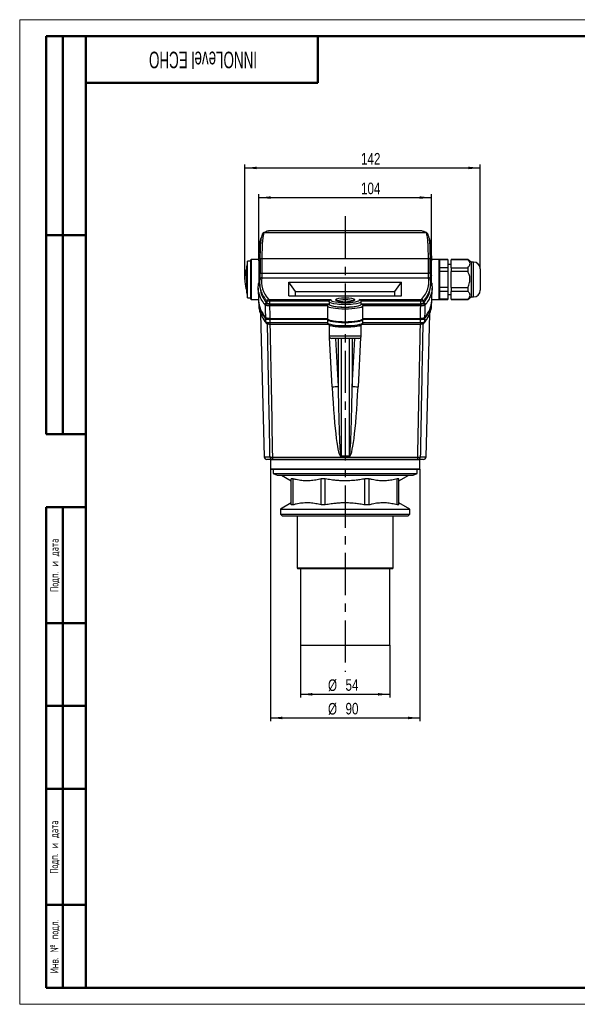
# Model space of a CAD drawing. Header units: millimetres. Extents: x 0 to 420, y 0 to 297.
# Tile 1 of 6: x 0 to 168, y 0 to 297. Entities that reach past the tile are written whole.
import ezdxf

# ---------------------------------------------------------------- set-up
doc = ezdxf.new("R2010")
doc.units = ezdxf.units.MM
doc.header["$PDSIZE"] = -1
doc.linetypes.add('CENTERX2', pattern=[20.32, 12.7, -2.54, 2.54, -2.54])
doc.layers.add('ОСЕВЫЕ', color=7, linetype='Continuous')
doc.styles.add('SLDTEXTSTYLE0', font='TXT', dxfattribs={"width": 0.605, "bigfont": 'bigfont'})
doc.styles.add('SLDTEXTSTYLE1', font='TXT', dxfattribs={"width": 0.605})
doc.styles.add('SLDTEXTSTYLE4', font='TXT', dxfattribs={"width": 0.75})
doc.dimstyles.new('SLDDIMSTYLE0', dxfattribs={"dimtxt": 3.5, "dimasz": 3.556, "dimexe": 0, "dimexo": 0.0625, "dimgap": 0.875, "dimtad": 1, "dimdec": 0, "dimlfac": 2, "dimrnd": 1e-09, "dimzin": 12, "dimdsep": 46, "dimtxsty": 'SLDTEXTSTYLE4', "dimsah": 1, "dimcen": 0.09, "dimadec": 0, "dimazin": 3, "dimtfac": 1, "dimtdec": 0, "dimtofl": 0, "dimtmove": 0, "dimatfit": 3, "dimfxl": 0, "dimfrac": 2, "dimtolj": 1, "dimtzin": 12, "dimarcsym": 0})

# ---------------------------------------------------------------- blocks, each defined once
blk = doc.blocks.new('_D_7')
at = {"layer": 'ОСЕВЫЕ'}
for p, q in [((67.97, 218.62), (67.97, 253.28)), ((138.97, 221.87), (138.97, 253.28)), ((67.97, 252.28), (138.97, 252.28))]:
    blk.add_line(p, q, dxfattribs=at)
for points in [[(67.97, 252.28), (71.53, 251.9), (71.53, 252.66)], [(138.97, 252.28), (135.41, 252.66), (135.41, 251.9)]]:
    blk.add_solid(points, dxfattribs=at)
at = {"layer": 'ОСЕВЫЕ', "insert": (102.99, 256.79), "char_height": 3.5, "attachment_point": 1, "style": 'SLDTEXTSTYLE4'}
blk.add_mtext('142', dxfattribs=at)
blk = doc.blocks.new('_D_8')
at = {"layer": 'ОСЕВЫЕ'}
for p, q in [((72.19, 224.24), (72.19, 244.34)), ((124.24, 224.24), (124.24, 244.34)), ((72.19, 243.34), (124.24, 243.34))]:
    blk.add_line(p, q, dxfattribs=at)
for points in [[(72.19, 243.34), (75.74, 242.95), (75.74, 243.72)], [(124.24, 243.34), (120.68, 243.72), (120.68, 242.95)]]:
    blk.add_solid(points, dxfattribs=at)
at = {"layer": 'ОСЕВЫЕ', "insert": (102.99, 247.85), "char_height": 3.5, "attachment_point": 1, "style": 'SLDTEXTSTYLE4'}
blk.add_mtext('104', dxfattribs=at)
blk = doc.blocks.new('_D_9')
at = {"layer": 'ОСЕВЫЕ'}
for p, q in [((75.71, 161.47), (75.71, 85.37)), ((120.71, 161.47), (120.71, 85.37)), ((75.71, 86.37), (120.71, 86.37))]:
    blk.add_line(p, q, dxfattribs=at)
for points in [[(75.71, 86.37), (79.27, 85.99), (79.27, 86.76)], [(120.71, 86.37), (117.16, 86.76), (117.16, 85.99)]]:
    blk.add_solid(points, dxfattribs=at)
at = {"layer": 'ОСЕВЫЕ', "char_height": 3.5, "attachment_point": 1, "style": 'SLDTEXTSTYLE4'}
for s, insert in [('%%c', (93.04, 90.89)), ('90', (98.32, 90.94))]:
    blk.add_mtext(s, dxfattribs=dict(at, insert=insert))
blk = doc.blocks.new('_D_10')
at = {"layer": 'ОСЕВЫЕ'}
for p, q in [((84.71, 108.37), (84.71, 92.51)), ((111.71, 108.37), (111.71, 92.51)), ((84.71, 93.51), (111.71, 93.51))]:
    blk.add_line(p, q, dxfattribs=at)
for points in [[(84.71, 93.51), (88.27, 93.12), (88.27, 93.89)], [(111.71, 93.51), (108.16, 93.89), (108.16, 93.12)]]:
    blk.add_solid(points, dxfattribs=at)
at = {"layer": 'ОСЕВЫЕ', "char_height": 3.5, "attachment_point": 1, "style": 'SLDTEXTSTYLE4'}
for s, insert in [('%%c', (93.04, 98.02)), ('54', (98.32, 98.07))]:
    blk.add_mtext(s, dxfattribs=dict(at, insert=insert))

msp = doc.modelspace()

# ---------------------------------------------------------------- linework, layer by layer
at = {"color": 7, "linetype": 'Continuous', "lineweight": 18}
for p, q in [((0, 297), (420, 297)), ((0, 297), (0, 0)), ((72.19, 224.24), (72.19, 219.86)), ((124.24, 224.24), (124.24, 219.86)), ((0, 0), (420, 0))]:
    msp.add_line(p, q, dxfattribs=at)
at = {"color": 7, "linetype": 'Continuous', "lineweight": 50}
for p, q in [((8, 172), (8, 292)), ((20, 292), (8, 292)), ((8, 172), (8, 292)), ((13, 172), (13, 292)), ((13, 172), (13, 292)), ((20, 292), (20, 5)), ((415, 292), (20, 292)), ((20, 292), (20, 5)), ((90, 278), (90, 292)), ((20, 278), (90, 278)), ((8, 232), (20, 232)), ((8, 172), (20, 172)), ((8, 5), (8, 150)), ((8, 150), (20, 150)), ((13, 5), (13, 150)), ((20, 115), (8, 115)), ((20, 90), (8, 90)), ((20, 65), (8, 65)), ((8, 30), (20, 30)), ((8, 5), (20, 5)), ((20, 5), (415, 5))]:
    msp.add_line(p, q, dxfattribs=at)
at = {"color": 7, "linetype": 'Continuous', "lineweight": 25}
for p, q in [((20, 232), (8, 232)), ((73.89, 232.82), (122.53, 232.82)), ((86.21, 233.32), (75.49, 233.32)), ((86.21, 233.32), (75.49, 233.32)), ((75.49, 233.32), (75.49, 233.32)), ((87.71, 233.33), (86.21, 233.33)), ((86.21, 233.33), (86.21, 233.32)), ((87.71, 233.33), (86.21, 233.33)), ((86.21, 233.33), (86.21, 233.33)), ((87.71, 233.33), (87.71, 233.32)), ((87.71, 233.33), (87.71, 233.33)), ((108.71, 233.32), (87.71, 233.32)), ((108.71, 233.32), (87.71, 233.32)), ((110.21, 233.33), (108.71, 233.33)), ((108.71, 233.33), (108.71, 233.32)), ((110.21, 233.33), (108.71, 233.33)), ((108.71, 233.33), (108.71, 233.33)), ((110.21, 233.33), (110.21, 233.32)), ((110.21, 233.33), (110.21, 233.33)), ((120.94, 233.32), (110.21, 233.32)), ((120.94, 233.32), (110.21, 233.32)), ((120.94, 233.32), (120.94, 233.32)), ((69.71, 224.12), (68.71, 224.12)), ((68.71, 213.12), (68.71, 224.12)), ((69.71, 218.62), (69.71, 224.52)), ((72.19, 224.62), (69.81, 224.62)), ((72.19, 224.24), (72.19, 219.86)), ((72.19, 224.24), (72.19, 224.23)), ((73.1, 224.95), (123.32, 224.95)), ((126.61, 224.62), (124.23, 224.62)), ((124.24, 224.24), (124.24, 224.23)), ((129.21, 224.62), (126.71, 224.62)), ((126.71, 224.62), (126.71, 224.59)), ((129.21, 224.59), (126.71, 224.59)), ((126.71, 224.59), (126.71, 224.45)), ((126.71, 224.45), (126.71, 222.32)), ((129.21, 224.62), (129.21, 224.59)), ((129.21, 224.59), (129.21, 222.19)), ((130.22, 223.12), (129.21, 223.12)), ((135.22, 224.62), (130.22, 224.62)), ((130.22, 224.62), (130.22, 224.59)), ((135.22, 224.59), (130.22, 224.59)), ((130.22, 222.19), (130.22, 224.59)), ((136.22, 223.87), (135.22, 224.62)), ((135.22, 224.62), (135.22, 224.59)), ((136.97, 223.87), (136.22, 223.87)), ((136.22, 223.87), (136.22, 213.37)), ((68.31, 221.55), (68.31, 221.55)), ((72.18, 219.86), (72.18, 219.85)), ((72.61, 220.36), (72.61, 220.37)), ((73.11, 220.57), (123.32, 220.57)), ((123.82, 220.36), (123.82, 220.37)), ((126.71, 222.32), (126.71, 222.19)), ((129.21, 222.19), (126.71, 222.19)), ((126.71, 222.19), (126.71, 221.02)), ((129.21, 221.02), (126.71, 221.02)), ((126.71, 221.02), (126.71, 220.75)), ((126.71, 220.75), (126.71, 218.62)), ((129.21, 222.19), (129.21, 221.02)), ((129.21, 221.02), (129.21, 216.23)), ((130.22, 222.19), (130.22, 221.02)), ((130.22, 222.19), (135.22, 222.19)), ((130.22, 216.23), (130.22, 221.02)), ((135.22, 221.02), (130.22, 221.02)), ((135.22, 222.19), (135.22, 221.02)), ((138.97, 221.87), (138.97, 215.37)), ((69.71, 212.73), (69.71, 218.62)), ((72.45, 217.27), (72.47, 216.52)), ((73.06, 219.12), (123.37, 219.12)), ((81.21, 217.87), (115.21, 217.87)), ((81.21, 213.75), (81.21, 217.87)), ((83.21, 215), (81.21, 217.87)), ((113.21, 215), (115.21, 217.87)), ((115.21, 213.75), (115.21, 217.87)), ((123.95, 216.52), (123.97, 217.27)), ((126.71, 218.62), (126.71, 216.5)), ((68.31, 215.7), (68.31, 215.7)), ((71.99, 216), (72.09, 212.2)), ((83.21, 213.75), (83.21, 215)), ((83.21, 215), (113.21, 215)), ((113.21, 213.75), (113.21, 215)), ((124.34, 212.2), (124.44, 216)), ((126.71, 216.5), (126.71, 216.23)), ((129.21, 216.23), (126.71, 216.23)), ((126.71, 216.23), (126.71, 215.06)), ((129.21, 215.06), (126.71, 215.06)), ((126.71, 215.06), (126.71, 214.93)), ((126.71, 214.93), (126.71, 212.8)), ((129.21, 216.23), (129.21, 215.06)), ((129.21, 215.06), (129.21, 212.66)), ((129.21, 214.12), (130.22, 214.12)), ((130.22, 216.23), (130.22, 215.06)), ((130.22, 216.23), (135.22, 216.23)), ((135.22, 215.06), (130.22, 215.06)), ((130.22, 212.66), (130.22, 215.06)), ((135.22, 216.23), (135.22, 215.06)), ((68.71, 213.12), (69.71, 213.12)), ((69.81, 212.63), (72.07, 212.63)), ((72.09, 211.94), (72.12, 210.91)), ((74.66, 211.36), (74.65, 212.11)), ((75.39, 212.58), (93.87, 212.58)), ((75.39, 212.06), (75.39, 212.58)), ((93.34, 212.06), (75.39, 212.06)), ((93.34, 211.24), (75.4, 211.24)), ((75.41, 211.23), (75.41, 210.71)), ((75.41, 211.23), (93.34, 211.23)), ((81.21, 213.75), (115.21, 213.75)), ((93.35, 212.02), (93.34, 211.99)), ((93.34, 211.99), (93.34, 211.23)), ((102.56, 212.58), (121.04, 212.58)), ((121.04, 212.06), (103.08, 212.06)), ((103.09, 211.23), (103.09, 211.99)), ((121.02, 211.24), (103.09, 211.24)), ((103.09, 211.23), (121.01, 211.23)), ((121.01, 211.23), (121.01, 210.71)), ((121.04, 212.06), (121.04, 212.58)), ((121.78, 212.11), (121.76, 211.36)), ((124.31, 210.91), (124.33, 211.94)), ((124.35, 212.63), (126.61, 212.63)), ((126.71, 212.8), (126.71, 212.66)), ((129.21, 212.66), (126.71, 212.66)), ((126.71, 212.66), (126.71, 212.62)), ((126.71, 212.62), (129.21, 212.62)), ((129.21, 212.66), (129.21, 212.62)), ((130.22, 212.66), (135.22, 212.66)), ((130.22, 212.66), (130.22, 212.62)), ((130.22, 212.62), (135.22, 212.62)), ((135.22, 212.62), (136.22, 213.37)), ((135.22, 212.66), (135.22, 212.62)), ((136.22, 213.37), (136.97, 213.37)), ((72.69, 208.3), (73.82, 165.11)), ((92.86, 210.71), (75.41, 210.71)), ((121.01, 210.71), (103.57, 210.71)), ((122.61, 165.11), (123.74, 208.3)), ((74.27, 205.8), (74.25, 206.81)), ((92.98, 206.71), (74.84, 206.71)), ((75.49, 206.87), (92.84, 206.87)), ((92.84, 206.61), (75.49, 206.61)), ((75.52, 205.67), (92.84, 205.67)), ((75.52, 205.2), (92.99, 205.2)), ((103.43, 205.2), (120.91, 205.2)), ((121.58, 206.71), (103.44, 206.71)), ((103.58, 206.87), (120.94, 206.87)), ((120.93, 206.61), (103.58, 206.61)), ((103.59, 205.67), (120.91, 205.67)), ((122.04, 205.5), (122.18, 205.68)), ((122.17, 206.81), (122.15, 205.8)), ((93.34, 204.92), (93.34, 201.62)), ((103.09, 201.62), (103.09, 204.92)), ((102.34, 200.87), (94.09, 200.87)), ((95.32, 200.87), (96.08, 186.39)), ((96.08, 200.87), (96.08, 186.39)), ((96.96, 200.87), (96.96, 165.4)), ((99.46, 200.87), (99.46, 165.4)), ((100.35, 186.39), (101.1, 200.87)), ((100.35, 200.87), (100.35, 186.39)), ((76.28, 164.37), (74.57, 164.37)), ((75.71, 164.27), (75.71, 161.47)), ((76.28, 165.09), (120.14, 165.09)), ((76.28, 165.09), (76.28, 164.37)), ((120.14, 164.37), (76.28, 164.37)), ((96.96, 165.4), (96.96, 165.27)), ((96.96, 165.4), (99.46, 165.4)), ((99.46, 165.27), (96.96, 165.27)), ((99.46, 165.4), (99.46, 165.27)), ((120.14, 164.37), (120.14, 165.09)), ((121.86, 164.37), (120.14, 164.37)), ((120.71, 161.47), (120.71, 164.27)), ((120.61, 161.37), (75.81, 161.37)), ((76.46, 161.37), (76.46, 160.12)), ((119.96, 160.12), (119.96, 161.37)), ((76.46, 160.12), (77.71, 159.62)), ((76.46, 160.12), (119.96, 160.12)), ((77.71, 159.62), (118.71, 159.62)), ((78.96, 159.62), (81.96, 157.89)), ((82.49, 158.51), (81.96, 158.51)), ((81.96, 150.64), (81.96, 158.51)), ((82.49, 150.64), (82.49, 158.51)), ((92.23, 158.51), (90.95, 158.51)), ((90.95, 150.64), (90.95, 158.51)), ((92.23, 150.64), (92.23, 158.51)), ((105.47, 158.51), (104.19, 158.51)), ((104.19, 150.64), (104.19, 158.51)), ((105.47, 150.64), (105.47, 158.51)), ((114.46, 158.51), (113.93, 158.51)), ((113.93, 150.64), (113.93, 158.51)), ((114.46, 157.89), (117.46, 159.62)), ((114.46, 150.64), (114.46, 158.51)), ((118.71, 159.62), (119.96, 160.12)), ((81.96, 151.25), (78.71, 149.37)), ((78.71, 149.37), (78.71, 147.87)), ((78.71, 149.37), (117.71, 149.37)), ((82.49, 150.64), (81.96, 150.64)), ((92.23, 150.64), (90.95, 150.64)), ((105.47, 150.64), (104.19, 150.64)), ((114.46, 150.64), (113.93, 150.64)), ((117.71, 149.37), (114.46, 151.25)), ((117.71, 147.87), (117.71, 149.37)), ((78.71, 147.87), (79.21, 147.37)), ((78.71, 147.87), (117.71, 147.87)), ((79.21, 147.37), (117.21, 147.37)), ((83.71, 147.37), (83.71, 131.62)), ((112.71, 131.62), (112.71, 147.37)), ((117.21, 147.37), (117.71, 147.87)), ((83.71, 131.62), (83.96, 131.37)), ((83.71, 131.62), (112.71, 131.62)), ((112.46, 131.37), (83.96, 131.37)), ((84.71, 131.37), (84.71, 108.37)), ((111.71, 108.37), (111.71, 131.37)), ((112.46, 131.37), (112.71, 131.62)), ((84.71, 108.37), (111.71, 108.37))]:
    msp.add_line(p, q, dxfattribs=at)
at = {"color": 8, "linetype": 'Continuous', "lineweight": 25}
for p, q in [((69.81, 224.62), (69.81, 218.62)), ((126.61, 218.62), (126.61, 224.62)), ((136.97, 213.37), (136.97, 223.87)), ((68.5, 215.02), (68.5, 222.23)), ((69.81, 218.62), (69.81, 212.63)), ((126.61, 212.63), (126.61, 218.62)), ((75.52, 205.67), (75.52, 205.2)), ((120.91, 205.67), (120.91, 205.2)), ((93.34, 201.62), (103.09, 201.62)), ((94.31, 186.26), (93.53, 201.12)), ((102.89, 201.12), (102.11, 186.26)), ((73.82, 165.11), (75.54, 165.11)), ((98.21, 164.27), (75.71, 164.27)), ((120.71, 164.27), (98.21, 164.27)), ((120.89, 165.11), (122.61, 165.11)), ((75.71, 161.47), (120.71, 161.47))]:
    msp.add_line(p, q, dxfattribs=at)
at = {"color": 8, "linetype": 'Continuous', "lineweight": 25, "flags": 128}
for points in [[(75.1, 233.29), (75.14, 233.3), (75.24, 233.31)], [(121.33, 233.29), (121.28, 233.3), (121.18, 233.31)], [(72.6, 224.44), (72.55, 224.43), (72.46, 224.42), (72.38, 224.4), (72.31, 224.37), (72.25, 224.34), (72.21, 224.3), (72.19, 224.27), (72.19, 224.24)], [(72.6, 224.74), (72.61, 224.77), (72.63, 224.81), (72.67, 224.85), (72.74, 224.88), (72.81, 224.91), (72.9, 224.93), (73, 224.94), (73.1, 224.95)], [(123.82, 224.74), (123.82, 224.77), (123.79, 224.81), (123.75, 224.85), (123.69, 224.88), (123.61, 224.91), (123.52, 224.93), (123.43, 224.94), (123.32, 224.95)], [(123.82, 224.44), (123.87, 224.43), (123.96, 224.42), (124.05, 224.4), (124.12, 224.37), (124.17, 224.34), (124.21, 224.3), (124.23, 224.27), (124.24, 224.24)], [(72.65, 220.07), (72.55, 220.06), (72.46, 220.05), (72.38, 220.02), (72.31, 220), (72.25, 219.97), (72.21, 219.93), (72.19, 219.89), (72.18, 219.86)], [(72.61, 220.37), (72.61, 220.4), (72.64, 220.44), (72.68, 220.47), (72.75, 220.51), (72.82, 220.53), (72.91, 220.55), (73.01, 220.57), (73.11, 220.57)], [(123.82, 220.37), (123.81, 220.4), (123.79, 220.44), (123.74, 220.47), (123.68, 220.51), (123.6, 220.53), (123.51, 220.55), (123.42, 220.57), (123.32, 220.57)], [(123.77, 220.07), (123.87, 220.06), (123.96, 220.05), (124.05, 220.02), (124.12, 220), (124.17, 219.97), (124.22, 219.93), (124.24, 219.89), (124.24, 219.86)]]:
    msp.add_lwpolyline(points, dxfattribs=at)
at = {"color": 7, "linetype": 'Continuous', "lineweight": 25, "flags": 128}
for points in [[(72.11, 217.5), (72.1, 217.49), (72.1, 217.39)], [(124.32, 217.5), (124.32, 217.49), (124.33, 217.39)], [(74.25, 207.06), (74.2, 209.56), (74.18, 210.84)], [(122.25, 210.84), (122.21, 208.85), (122.18, 207.06)], [(75.51, 205.67), (75.51, 205.57), (75.51, 205.48), (75.51, 205.4), (75.51, 205.32), (75.51, 205.27), (75.51, 205.22), (75.51, 205.2), (75.51, 205.2)], [(120.92, 205.67), (120.92, 205.57), (120.92, 205.48), (120.92, 205.4), (120.92, 205.32), (120.92, 205.27), (120.92, 205.22), (120.92, 205.2), (120.92, 205.2)]]:
    msp.add_lwpolyline(points, dxfattribs=at)
at = {"color": 8, "linetype": 'Continuous', "lineweight": 25}
for centre, radius, start, end in [((73.89, 232.33), 0.492, 89.6355, 113.6057), ((122.53, 232.33), 0.492, 66.3328, 90.3645), ((72.59, 217.4), 0.491, 104.4491, 168.4814), ((123.84, 217.4), 0.491, 11.2805, 75.9846), ((95.34, 212), 0.506, 35.0083, 89.6809), ((101.09, 212), 0.505, 90.2728, 146.3428), ((74.61, 205.98), 0.478, 179.858, 218.3485), ((74.75, 205.8), 0.477, 179.7956, 218.7679), ((121.68, 205.8), 0.477, 320.6245, 0.2058), ((121.82, 205.98), 0.478, 321.2563, 0.1429)]:
    msp.add_arc(centre, radius, start, end, dxfattribs=at)
at = {"color": 7, "linetype": 'Continuous', "lineweight": 25}
for centre, radius, start, end in [((63.71, 223.68), 5, 343.1245, 0), ((69.81, 224.52), 0.1, 90, 180), ((126.61, 224.52), 0.1, 0, 90), ((136.97, 221.87), 2, 0, 90), ((80.38, 218.62), 12.41, 167.5506, 192.4494), ((80.38, 218.62), 12.42, 163.1245, 166.3747), ((73.05, 218.63), 0.492, 89.1023, 181.4902), ((123.38, 218.63), 0.492, 358.5098, 90.8977), ((80.38, 218.62), 12.42, 193.6253, 196.8755), ((63.71, 213.57), 5, 0, 16.8755), ((136.97, 215.37), 2, 270, 0), ((69.81, 212.73), 0.1, 180, 270), ((74.49, 211.07), 0.509, 91.5671, 179.5535), ((74.69, 210.84), 0.509, 91.6777, 179.4996), ((75.16, 212.11), 0.509, 91.6832, 179.497), ((121.27, 212.11), 0.509, 0.503, 88.3168), ((121.74, 210.84), 0.509, 0.5004, 88.3223), ((121.93, 211.07), 0.509, 0.4465, 88.4329), ((126.61, 212.73), 0.1, 270, 0), ((74.76, 205.78), 0.47, 178.7407, 232.1451), ((121.66, 205.78), 0.47, 308.2237, 1.2568), ((94.09, 201.62), 0.75, 180, 270), ((102.34, 201.62), 0.75, 270, 0), ((92.54, 222.23), 36.01, 272.8162, 275.6365), ((103.88, 222.23), 36.01, 264.3635, 267.1838), ((74.57, 165.12), 0.75, 181.5, 270), ((76.04, 169.88), 4.8, 264.052, 272.9318), ((76.28, 165.12), 0.746, 181.2274, 269.7434), ((75.61, 164.27), 0.1, 0, 90), ((120.39, 169.88), 4.8, 267.0682, 275.948), ((120.14, 165.12), 0.746, 270.2566, 358.7726), ((120.81, 164.27), 0.1, 90, 180), ((121.86, 165.12), 0.75, 270, 358.5), ((75.81, 161.47), 0.1, 180, 270), ((120.61, 161.47), 0.1, 270, 0)]:
    msp.add_arc(centre, radius, start, end, dxfattribs=at)
for centre, major_axis, ratio, start_param, end_param in [((260.83, 231.67), (188.24, 0), 0.05196, 2.973481, 3.02379), ((-64.41, 231.67), (188.24, 0), 0.05196, 0.117803, 0.168112), ((260.83, 224.42), (0, 425.7), 0.440991, 1.569563, 1.57984), ((-64.41, 224.42), (0, 425.7), 0.440991, 4.703346, 4.713623), ((260.83, 217.94), (187.88, 0), 0.186115, 3.107864, 3.294488), ((-64.41, 217.94), (187.88, 0), 0.186115, 6.130289, 6.316913), ((260.83, 216.69), (188.36, 0), 0.186115, 3.146466, 3.287824), ((-64.41, 216.69), (188.36, 0), 0.186115, 6.136954, 6.278312), ((260.83, 212.37), (188.75, 0), 0.186115, 3.146466, 3.293168), ((260.83, 212.11), (188.74, 0), 0.186115, 3.142847, 3.293103), ((260.83, 216.67), (188.35, 0), 0.186115, 3.287343, 3.294156), ((260.83, 216.69), (188.36, 0), 0.186115, 3.287824, 3.294291), ((260.83, 1899.13), (0, 4427.47), 0.045302, 1.961724, 1.961925), ((98.21, 211.21), (4.88, 0), 0.186113, 3.132209, 6.292569), ((98.21, 211.99), (4.88, 0), 0.167025, 3.136181, 6.288597), ((98.21, 211.23), (4.88, 0), 0.186113, 3.150976, 6.273802), ((98.21, 212.48), (4.38, 0), 0.186113, 3.782697, 5.496321), ((98.21, 212.48), (2.88, 0), 0.186113, 0.03826, 3.103333), ((98.21, 212.48), (2.88, 0), 0.186113, 3.774576, 5.653256), ((-64.41, 1899.13), (0, 4427.47), 0.045302, 4.321261, 4.321461), ((-64.41, 216.67), (188.35, 0), 0.186115, 6.130622, 6.137435), ((-64.41, 216.69), (188.36, 0), 0.186115, 6.130487, 6.136954), ((-64.41, 212.11), (188.74, 0), 0.186115, 6.131675, 6.281931), ((-64.41, 212.37), (188.75, 0), 0.186115, 6.13161, 6.278312), ((260.83, 1899.12), (0, 4427.47), 0.045302, 1.962051, 1.96299), ((98.21, 202.94), (0, 102.72), 0.052326, 1.495694, 1.532598), ((98.21, 210.72), (5.37, 0), 0.1688, 3.216695, 6.208083), ((98.21, 202.94), (0, 102.72), 0.052326, 4.750588, 4.787491), ((-64.41, 1899.12), (0, 4427.47), 0.045302, 4.320195, 4.321134), ((260.83, 212.11), (188.24, 0), 0.186115, 3.290375, 3.296516), ((260.83, 1889.59), (0, 4437.01), 0.045302, 1.959757, 1.959819), ((260.83, 1899.12), (0, 4427.47), 0.045302, 1.963052, 1.963283), ((260.83, 1899.13), (0, 4427.47), 0.045302, 1.963402, 1.973227), ((98.21, 206.65), (5.38, 0), 0.186113, 3.177338, 6.24744), ((98.21, 202.94), (0, 102.72), 0.052326, 1.535051, 1.544261), ((98.21, 205.63), (5.38, 0), 0.1688, 3.166905, 6.257873), ((98.21, 202.94), (0, 102.72), 0.052326, 4.738924, 4.748134), ((-64.41, 1899.13), (0, 4427.47), 0.045302, 4.309958, 4.319784), ((-64.41, 1899.12), (0, 4427.47), 0.045302, 4.319902, 4.320133), ((-64.41, 1889.59), (0, 4437.01), 0.045302, 4.323367, 4.323428), ((-64.41, 212.11), (188.24, 0), 0.186115, 6.128262, 6.134445), ((96.96, 236.93), (0, 71.67), 0.052326, 2.356194, 3.141593), ((96.96, 237.06), (0, 71.67), 0.017442, 2.356194, 3.141593), ((99.46, 237.06), (0, 71.67), 0.017442, 3.141593, 3.926991), ((99.46, 236.93), (0, 71.67), 0.052326, 3.141593, 3.926991)]:
    msp.add_ellipse(centre, major_axis=major_axis, ratio=ratio, start_param=start_param, end_param=end_param, dxfattribs=at)
at = {"color": 8, "linetype": 'Continuous', "lineweight": 25}
for centre, major_axis, ratio, start_param, end_param in [((98.21, 212.48), (4.38, 0), 0.186113, 3.021945, 3.782697), ((98.21, 212.48), (2.88, 0), 0.186113, 3.103333, 3.774576), ((98.21, 211.99), (2.38, 0), 0.225295, 0.307086, 2.809845), ((98.21, 212.48), (2.88, 0), 0.186113, 5.653256, 6.321445), ((98.21, 212.48), (4.38, 0), 0.186113, 5.496321, 6.402833)]:
    msp.add_ellipse(centre, major_axis=major_axis, ratio=ratio, start_param=start_param, end_param=end_param, dxfattribs=at)
at = {"color": 7, "linetype": 'Continuous', "lineweight": 25}
for points, knots in [([(73.69, 232.78), (73.63, 232.74), (73.48, 232.67), (73.33, 232.48), (73.2, 232.24), (73.08, 231.92), (72.99, 231.59), (72.95, 231.34), (72.94, 231.27)], [0, 0, 0, 0, 0.124034, 0.264864, 0.437741, 0.667267, 0.904041, 1, 1, 1, 1]), ([(73.89, 232.82), (73.82, 232.79), (73.76, 232.72), (73.64, 232.49), (73.58, 232.34), (73.51, 232.04), (73.48, 231.94), (73.44, 231.7), (73.41, 231.57), (73.35, 231.16), (73.31, 230.86), (73.27, 230.34), (73.25, 230.16), (73.22, 229.78), (73.21, 229.58), (73.18, 228.96), (73.16, 228.52), (73.13, 227.59), (73.12, 227.09), (73.11, 226.32), (73.11, 226.05), (73.1, 225.5), (73.1, 225.23), (73.1, 224.95)], [0, 0, 0, 0, 0.125, 0.125, 0.25, 0.25, 0.3125, 0.3125, 0.375, 0.375, 0.5, 0.5, 0.5625, 0.5625, 0.625, 0.625, 0.75, 0.75, 0.875, 0.875, 0.9375, 0.9375, 1, 1, 1, 1]), ([(75.1, 233.29), (74.97, 233.25), (74.59, 233.13), (74.12, 232.96), (73.81, 232.83), (73.69, 232.78)], [0, 0, 0, 0, 0.240798, 0.70921, 1, 1, 1, 1]), ([(75.54, 233.32), (75.51, 233.32), (75.44, 233.32), (75.33, 233.32), (75.24, 233.32), (75.17, 233.31), (75.11, 233.29), (75.09, 233.29)], [0, 0, 0, 0, 0.170391, 0.395121, 0.64157, 0.878719, 1, 1, 1, 1]), ([(75.49, 233.32), (75.43, 233.32), (75.37, 233.32), (75.28, 233.32), (75.25, 233.31), (75.24, 233.31)], [0, 0, 0, 0, 0.5, 0.5, 1, 1, 1, 1]), ([(121.33, 233.29), (121.31, 233.29), (121.27, 233.3), (121.22, 233.31), (121.16, 233.32), (121.07, 233.32), (120.97, 233.32), (120.92, 233.32), (120.91, 233.32)], [0, 0, 0, 0, 0.1336572, 0.2456028, 0.3990785, 0.684735, 0.9150212, 1, 1, 1, 1]), ([(121.18, 233.31), (121.17, 233.31), (121.14, 233.32), (121.05, 233.32), (121, 233.32), (120.94, 233.32)], [0, 0, 0, 0, 0.5, 0.5, 1, 1, 1, 1]), ([(122.73, 232.78), (122.63, 232.82), (122.34, 232.95), (121.88, 233.12), (121.48, 233.24), (121.33, 233.29)], [0, 0, 0, 0, 0.24086, 0.718611, 1, 1, 1, 1]), ([(123.32, 224.95), (123.32, 225.51), (123.32, 226.05), (123.31, 227.08), (123.3, 227.57), (123.27, 228.28), (123.27, 228.51), (123.25, 228.95), (123.24, 229.17), (123.2, 229.78), (123.17, 230.16), (123.13, 230.68), (123.11, 230.84), (123.07, 231.15), (123.05, 231.3), (122.99, 231.71), (122.94, 231.94), (122.84, 232.33), (122.79, 232.49), (122.7, 232.66), (122.67, 232.71), (122.6, 232.78), (122.57, 232.81), (122.53, 232.82)], [0, 0, 0, 0, 0.125, 0.125, 0.25, 0.25, 0.3125, 0.3125, 0.375, 0.375, 0.5, 0.5, 0.5625, 0.5625, 0.625, 0.625, 0.75, 0.75, 0.875, 0.875, 0.9375, 0.9375, 1, 1, 1, 1]), ([(123.46, 231.43), (123.45, 231.49), (123.4, 231.73), (123.3, 232.06), (123.17, 232.37), (123, 232.6), (122.86, 232.73), (122.75, 232.77), (122.73, 232.77)], [0, 0, 0, 0, 0.09969, 0.362013, 0.641093, 0.813268, 0.961011, 1, 1, 1, 1]), ([(72.19, 224.23), (72.19, 224.52), (72.19, 225.39), (72.22, 226.72), (72.29, 228.13), (72.37, 229.09), (72.44, 229.65), (72.47, 229.81), (72.48, 229.84)], [0, 0, 0, 0, 0.123498, 0.363288, 0.60318, 0.843316, 0.969679, 1, 1, 1, 1]), ([(72.94, 231.31), (72.93, 231.29), (72.86, 231.22), (72.76, 231.03), (72.64, 230.72), (72.55, 230.36), (72.5, 230.06), (72.48, 229.94)], [0, 0, 0, 0, 0.042083, 0.241519, 0.512914, 0.798696, 1, 1, 1, 1]), ([(72.6, 224.73), (72.6, 224.91), (72.6, 225.27), (72.61, 225.93), (72.62, 226.7), (72.64, 227.56), (72.67, 228.37), (72.71, 229.12), (72.76, 229.8), (72.82, 230.4), (72.87, 230.86), (72.92, 231.09), (72.93, 231.17)], [0, 0, 0, 0, 0.063801, 0.127741, 0.241226, 0.355501, 0.472272, 0.589904, 0.704022, 0.81894, 0.93638, 1, 1, 1, 1]), ([(123.94, 229.99), (123.93, 230.05), (123.89, 230.29), (123.81, 230.63), (123.69, 230.98), (123.57, 231.22), (123.45, 231.34), (123.41, 231.38)], [0, 0, 0, 0, 0.093139, 0.365579, 0.650025, 0.879168, 1, 1, 1, 1]), ([(123.47, 231.33), (123.5, 231.18), (123.53, 231), (123.58, 230.62), (123.61, 230.41), (123.67, 229.75), (123.71, 229.25), (123.75, 228.4), (123.77, 228.1), (123.79, 227.48), (123.8, 227.16), (123.82, 226.18), (123.82, 225.47), (123.82, 224.73)], [0, 0, 0, 0, 0.125, 0.125, 0.25, 0.25, 0.5, 0.5, 0.625, 0.625, 0.75, 0.75, 1, 1, 1, 1]), ([(123.94, 229.89), (123.95, 229.86), (124.01, 229.6), (124.06, 228.99), (124.14, 227.99), (124.2, 226.81), (124.23, 225.46), (124.24, 224.56), (124.24, 224.23)], [0, 0, 0, 0, 0.026579, 0.264016, 0.388753, 0.628844, 0.862268, 1, 1, 1, 1]), ([(72.6, 224.74), (72.6, 224.38), (72.6, 222.92), (72.61, 221.46), (72.61, 220.37)], [0, 0, 0, 0, 0.2500025, 1, 1, 1, 1]), ([(123.82, 220.37), (123.82, 220.73), (123.82, 222.19), (123.82, 223.65), (123.82, 224.74)], [0, 0, 0, 0, 0.249996, 1, 1, 1, 1]), ([(124.24, 219.86), (124.24, 220.06), (124.25, 221.52), (124.24, 222.98), (124.23, 224.24)], [0, 0, 0, 0, 0.134106, 1, 1, 1, 1]), ([(135.22, 222.19), (135.36, 222.33), (135.64, 222.62), (135.86, 223.04), (135.91, 223.45), (135.82, 223.83), (135.59, 224.21), (135.34, 224.46), (135.22, 224.59)], [0, 0, 0, 0, 0.187044, 0.379182, 0.522738, 0.670778, 0.83352, 1, 1, 1, 1]), ([(68.31, 221.55), (68.31, 221.55), (68.31, 221.54), (68.31, 221.5), (68.29, 221.44), (68.28, 221.37), (68.27, 221.32), (68.26, 221.3)], [0, 0, 0, 0, 0.208112, 0.416167, 0.625976, 0.840297, 1, 1, 1, 1]), ([(72.18, 219.85), (72.18, 219.8), (72.18, 219.56), (72.18, 219.16), (72.17, 218.65), (72.16, 218.23), (72.14, 217.88), (72.13, 217.65), (72.11, 217.52), (72.11, 217.51), (72.11, 217.5)], [0, 0, 0, 0, 0.034157, 0.192558, 0.351806, 0.509987, 0.667631, 0.82186, 0.944693, 1, 1, 1, 1]), ([(72.56, 218.62), (72.57, 218.66), (72.57, 218.74), (72.58, 218.89), (72.59, 218.95), (72.59, 219.07), (72.59, 219.14), (72.6, 219.29), (72.6, 219.37), (72.61, 219.54), (72.61, 219.64), (72.61, 219.92), (72.61, 220.13), (72.61, 220.36)], [0, 0, 0, 0, 0.25, 0.25, 0.375, 0.375, 0.5, 0.5, 0.625, 0.625, 0.75, 0.75, 1, 1, 1, 1]), ([(73.11, 220.57), (73.11, 220.38), (73.11, 220.21), (73.11, 219.97), (73.1, 219.9), (73.1, 219.75), (73.1, 219.68), (73.09, 219.56), (73.09, 219.5), (73.09, 219.4), (73.08, 219.35), (73.07, 219.22), (73.06, 219.16), (73.06, 219.12)], [0, 0, 0, 0, 0.25, 0.25, 0.375, 0.375, 0.5, 0.5, 0.625, 0.625, 0.75, 0.75, 1, 1, 1, 1]), ([(123.37, 219.12), (123.36, 219.16), (123.35, 219.22), (123.34, 219.35), (123.34, 219.39), (123.33, 219.5), (123.33, 219.56), (123.33, 219.68), (123.32, 219.75), (123.32, 219.89), (123.32, 219.97), (123.32, 220.21), (123.32, 220.38), (123.32, 220.57)], [0, 0, 0, 0, 0.25, 0.25, 0.375, 0.375, 0.5, 0.5, 0.625, 0.625, 0.75, 0.75, 1, 1, 1, 1]), ([(123.82, 220.36), (123.81, 220.13), (123.82, 219.92), (123.82, 219.63), (123.82, 219.54), (123.82, 219.37), (123.83, 219.29), (123.83, 219.14), (123.83, 219.07), (123.84, 218.94), (123.84, 218.89), (123.85, 218.74), (123.86, 218.66), (123.87, 218.62)], [0, 0, 0, 0, 0.25, 0.25, 0.375, 0.375, 0.5, 0.5, 0.625, 0.625, 0.75, 0.75, 1, 1, 1, 1]), ([(124.32, 217.5), (124.32, 217.51), (124.31, 217.53), (124.3, 217.64), (124.29, 217.84), (124.27, 218.16), (124.26, 218.56), (124.25, 219.04), (124.24, 219.48), (124.24, 219.77), (124.24, 219.87)], [0, 0, 0, 0, 0.064023, 0.171759, 0.307139, 0.45772, 0.611481, 0.767639, 0.924302, 1, 1, 1, 1]), ([(135.22, 216.23), (135.34, 216.46), (135.57, 216.93), (135.8, 217.66), (135.9, 218.41), (135.88, 219.13), (135.73, 219.85), (135.5, 220.48), (135.3, 220.86), (135.22, 221.02)], [0, 0, 0, 0, 0.15609, 0.311937, 0.456538, 0.601082, 0.745047, 0.889207, 1, 1, 1, 1]), ([(72.22, 214.54), (72.18, 214.66), (72, 215.2), (71.95, 216.15), (72.05, 216.98), (72.1, 217.39)], [0, 0, 0, 0, 0.129956, 0.564714, 1, 1, 1, 1]), ([(72.66, 215.82), (72.65, 215.85), (72.57, 216.12), (72.5, 216.6), (72.44, 217.27), (72.46, 217.95), (72.52, 218.39), (72.56, 218.62)], [0, 0, 0, 0, 0.040937, 0.280489, 0.520126, 0.76002, 1, 1, 1, 1]), ([(123.87, 218.62), (123.88, 218.56), (123.93, 218.25), (123.98, 217.71), (123.97, 216.98), (123.9, 216.34), (123.8, 215.96), (123.76, 215.81)], [0, 0, 0, 0, 0.065004, 0.325035, 0.585065, 0.845205, 1, 1, 1, 1]), ([(124.33, 217.39), (124.38, 216.98), (124.48, 216.15), (124.42, 215.2), (124.25, 214.66), (124.2, 214.53)], [0, 0, 0, 0, 0.434238, 0.869004, 1, 1, 1, 1]), ([(68.26, 215.95), (68.27, 215.92), (68.28, 215.86), (68.3, 215.79), (68.31, 215.73), (68.31, 215.7), (68.31, 215.7), (68.31, 215.7)], [0, 0, 0, 0, 0.220928, 0.441958, 0.660056, 0.873002, 1, 1, 1, 1]), ([(135.22, 212.66), (135.36, 212.8), (135.64, 213.09), (135.86, 213.52), (135.91, 213.92), (135.82, 214.3), (135.59, 214.69), (135.34, 214.94), (135.22, 215.06)], [0, 0, 0, 0, 0.187044, 0.379182, 0.522738, 0.670778, 0.83352, 1, 1, 1, 1]), ([(72.16, 210.91), (72.15, 210.64), (72.14, 210.16), (72.29, 209.67), (72.36, 209.46)], [0, 0, 0, 0, 0.556644, 1, 1, 1, 1]), ([(74.18, 210.84), (74.13, 210.9), (74.08, 210.96), (74.03, 211.02), (74.01, 211.04), (74, 211.06), (73.99, 211.08)], [0, 0, 0, 0, 0.002000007, 0.002000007, 0.002000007, 0.002616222, 0.002616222, 0.002616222, 0.002616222]), ([(75.39, 212.06), (75.3, 212.06), (75.21, 212.06), (75.04, 212.07), (74.97, 212.07), (74.83, 212.08), (74.78, 212.08), (74.69, 212.1), (74.66, 212.11), (74.65, 212.11)], [0, 0, 0, 0, 0.25, 0.25, 0.5, 0.5, 0.75, 0.75, 1, 1, 1, 1]), ([(75.4, 211.24), (75.22, 211.24), (75.05, 211.25), (74.78, 211.3), (74.69, 211.33), (74.66, 211.36)], [0, 0, 0, 0, 0.5, 0.5, 1, 1, 1, 1]), ([(74.67, 211.35), (74.68, 211.33), (74.71, 211.31), (74.8, 211.29), (74.86, 211.27), (74.99, 211.25), (75.07, 211.24), (75.24, 211.23), (75.32, 211.23), (75.41, 211.23)], [0, 0, 0, 0, 0.25, 0.25, 0.5, 0.5, 0.75, 0.75, 1, 1, 1, 1]), ([(75.14, 212.62), (75.15, 212.61), (75.18, 212.6), (75.27, 212.58), (75.33, 212.58), (75.39, 212.58)], [0, 0, 0, 0, 0.5, 0.5, 1, 1, 1, 1]), ([(93.34, 211.23), (93.29, 211.22), (93.23, 211.2), (93.13, 211.15), (93.08, 211.12), (93, 211.03), (92.95, 210.98), (92.89, 210.86), (92.87, 210.78), (92.86, 210.71)], [0, 0, 0, 0, 0.25, 0.25, 0.5, 0.5, 0.75, 0.75, 1, 1, 1, 1]), ([(93.34, 212.06), (93.35, 212.14), (93.38, 212.21), (93.45, 212.33), (93.5, 212.39), (93.64, 212.51), (93.76, 212.56), (93.87, 212.58)], [0, 0, 0, 0, 0.25, 0.25, 0.5, 0.5, 1, 1, 1, 1]), ([(96.02, 212.16), (95.98, 212.17), (95.86, 212.2), (95.76, 212.24), (95.71, 212.27), (95.72, 212.26), (95.72, 212.26)], [0, 0, 0, 0, 0.265432, 0.658642, 0.990233, 1, 1, 1, 1]), ([(100.7, 212.26), (100.7, 212.26), (100.69, 212.25), (100.59, 212.21), (100.47, 212.18), (100.41, 212.16)], [0, 0, 0, 0, 0.254083, 0.600475, 1, 1, 1, 1]), ([(103.08, 212.06), (103.07, 212.14), (103.05, 212.21), (102.97, 212.33), (102.93, 212.39), (102.78, 212.51), (102.67, 212.56), (102.56, 212.58)], [0, 0, 0, 0, 0.25, 0.25, 0.5, 0.5, 1, 1, 1, 1]), ([(103.09, 211.23), (103.14, 211.22), (103.19, 211.2), (103.29, 211.15), (103.34, 211.12), (103.43, 211.03), (103.47, 210.98), (103.54, 210.86), (103.56, 210.78), (103.57, 210.71)], [0, 0, 0, 0, 0.25, 0.25, 0.5, 0.5, 0.75, 0.75, 1, 1, 1, 1]), ([(121.01, 211.23), (121.1, 211.23), (121.19, 211.23), (121.36, 211.24), (121.43, 211.25), (121.64, 211.28), (121.73, 211.31), (121.75, 211.35)], [0, 0, 0, 0, 0.25, 0.25, 0.5, 0.5, 1, 1, 1, 1]), ([(121.76, 211.36), (121.74, 211.33), (121.65, 211.3), (121.38, 211.25), (121.2, 211.24), (121.02, 211.24)], [0, 0, 0, 0, 0.5, 0.5, 1, 1, 1, 1]), ([(121.04, 212.58), (121.1, 212.58), (121.15, 212.58), (121.24, 212.6), (121.27, 212.61), (121.28, 212.62)], [0, 0, 0, 0, 0.5, 0.5, 1, 1, 1, 1]), ([(121.78, 212.11), (121.75, 212.1), (121.66, 212.08), (121.46, 212.07), (121.38, 212.07), (121.21, 212.06), (121.13, 212.06), (121.04, 212.06)], [0, 0, 0, 0, 0.5, 0.5, 0.75, 0.75, 1, 1, 1, 1]), ([(122.44, 211.08), (122.39, 211.02), (122.34, 210.96), (122.29, 210.9), (122.28, 210.88), (122.26, 210.86), (122.25, 210.84)], [0, 0, 0, 0, 0.002000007, 0.002000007, 0.002000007, 0.002616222, 0.002616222, 0.002616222, 0.002616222]), ([(124.08, 209.45), (124.11, 209.5), (124.28, 209.99), (124.29, 210.48), (124.29, 210.91)], [0, 0, 0, 0, 0.12022, 1, 1, 1, 1]), ([(72.34, 209.35), (72.39, 209.16), (72.51, 208.7), (72.81, 207.96), (73.23, 207.13), (73.71, 206.37), (74.07, 205.89), (74.23, 205.68)], [0, 0, 0, 0, 0.149018, 0.373177, 0.598981, 0.826515, 1, 1, 1, 1]), ([(75.41, 210.71), (75.26, 210.71), (75.12, 210.71), (74.91, 210.72), (74.84, 210.72), (74.71, 210.73), (74.65, 210.74), (74.54, 210.75), (74.49, 210.76), (74.4, 210.77), (74.35, 210.78), (74.25, 210.8), (74.2, 210.82), (74.18, 210.84)], [0, 0, 0, 0, 0.25, 0.25, 0.375, 0.375, 0.5, 0.5, 0.625, 0.625, 0.75, 0.75, 1, 1, 1, 1]), ([(122.25, 210.84), (122.24, 210.83), (122.22, 210.82), (122.17, 210.8), (122.14, 210.8), (122.07, 210.78), (122.03, 210.77), (121.94, 210.76), (121.88, 210.75), (121.77, 210.74), (121.71, 210.73), (121.58, 210.72), (121.52, 210.72), (121.31, 210.71), (121.16, 210.71), (121.01, 210.71)], [0, 0, 0, 0, 0.125, 0.125, 0.25, 0.25, 0.375, 0.375, 0.5, 0.5, 0.625, 0.625, 0.75, 0.75, 1, 1, 1, 1]), ([(122.19, 205.68), (122.3, 205.83), (122.63, 206.25), (123.09, 206.95), (123.54, 207.79), (123.88, 208.59), (124.02, 209.1), (124.08, 209.34)], [0, 0, 0, 0, 0.121742, 0.352934, 0.583165, 0.811891, 1, 1, 1, 1]), ([(74.23, 205.68), (74.25, 205.67), (74.29, 205.61), (74.34, 205.55), (74.38, 205.5)], [0, 0, 0, 0, 0.260539, 1, 1, 1, 1]), ([(75.49, 206.87), (75.34, 206.87), (75.19, 206.87), (74.98, 206.89), (74.91, 206.89), (74.78, 206.91), (74.72, 206.91), (74.61, 206.93), (74.56, 206.94), (74.47, 206.96), (74.42, 206.97), (74.35, 207), (74.32, 207.01), (74.28, 207.04), (74.26, 207.05), (74.25, 207.06)], [0, 0, 0, 0, 0.25, 0.25, 0.375, 0.375, 0.5, 0.5, 0.625, 0.625, 0.75, 0.75, 0.875, 0.875, 1, 1, 1, 1]), ([(74.25, 206.81), (74.27, 206.78), (74.32, 206.76), (74.43, 206.72), (74.47, 206.71), (74.56, 206.69), (74.62, 206.68), (74.73, 206.66), (74.79, 206.65), (74.92, 206.64), (74.98, 206.63), (75.19, 206.62), (75.34, 206.61), (75.49, 206.61)], [0, 0, 0, 0, 0.25, 0.25, 0.375, 0.375, 0.5, 0.5, 0.625, 0.625, 0.75, 0.75, 1, 1, 1, 1]), ([(74.29, 205.79), (74.31, 205.78), (74.33, 205.77), (74.38, 205.76), (74.42, 205.75), (74.53, 205.73), (74.62, 205.71), (74.84, 205.69), (74.97, 205.68), (75.16, 205.67), (75.23, 205.67), (75.37, 205.67), (75.44, 205.67), (75.51, 205.67)], [0, 0, 0, 0, 0.125, 0.125, 0.25, 0.25, 0.5, 0.5, 0.75, 0.75, 0.875, 0.875, 1, 1, 1, 1]), ([(74.38, 205.51), (74.39, 205.49), (74.42, 205.45), (74.46, 205.43), (74.47, 205.41)], [0, 0, 0, 0, 0.499304, 1, 1, 1, 1]), ([(74.47, 205.41), (74.51, 205.39), (74.58, 205.33), (74.73, 205.28), (74.93, 205.23), (75.21, 205.2), (75.43, 205.19), (75.55, 205.2), (75.56, 205.2)], [0, 0, 0, 0, 0.1041798, 0.2605823, 0.4885072, 0.7234032, 0.9669078, 1, 1, 1, 1]), ([(75.54, 165.11), (75.53, 165.6), (75.52, 166.1), (75.51, 166.6), (75.47, 168.6), (75.43, 170.6), (75.39, 172.59), (75.24, 180.58), (75.09, 188.57), (74.94, 196.56), (74.88, 199.48), (74.83, 202.39), (74.77, 205.31)], [0, 0, 0, 0, 0.003, 0.003, 0.003, 0.015, 0.015, 0.015, 0.063, 0.063, 0.063, 0.08054283, 0.08054283, 0.08054283, 0.08054283]), ([(92.84, 206.87), (92.85, 206.8), (92.9, 206.74), (93.07, 206.61), (93.19, 206.54), (93.5, 206.42), (93.69, 206.36), (94.14, 206.25), (94.38, 206.2), (94.92, 206.11), (95.21, 206.07), (95.81, 206.01), (96.12, 205.98), (96.74, 205.94), (97.04, 205.93), (97.64, 205.91), (97.93, 205.9), (98.49, 205.9), (98.78, 205.91), (99.38, 205.93), (99.69, 205.94), (100.3, 205.98), (100.61, 206.01), (101.21, 206.07), (101.5, 206.11), (102.04, 206.2), (102.29, 206.25), (102.73, 206.36), (102.92, 206.42), (103.23, 206.54), (103.36, 206.61), (103.52, 206.74), (103.57, 206.8), (103.58, 206.87)], [0, 0, 0, 0, 0.0625, 0.0625, 0.125, 0.125, 0.1875, 0.1875, 0.25, 0.25, 0.3125, 0.3125, 0.375, 0.375, 0.4375, 0.4375, 0.5, 0.5, 0.5625, 0.5625, 0.625, 0.625, 0.6875, 0.6875, 0.75, 0.75, 0.8125, 0.8125, 0.875, 0.875, 0.9375, 0.9375, 1, 1, 1, 1]), ([(92.85, 205.55), (92.86, 205.5), (92.88, 205.36), (92.99, 205.18), (93.16, 205.02), (93.39, 204.88), (93.67, 204.75), (93.92, 204.68), (94.02, 204.65)], [0, 0, 0, 0, 0.090059, 0.230418, 0.382269, 0.570597, 0.822373, 1, 1, 1, 1]), ([(102.49, 204.68), (102.54, 204.69), (102.74, 204.75), (103, 204.86), (103.26, 205.02), (103.44, 205.2), (103.56, 205.38), (103.57, 205.51), (103.57, 205.55)], [0, 0, 0, 0, 0.093166, 0.363045, 0.605905, 0.772327, 0.922933, 1, 1, 1, 1]), ([(121.65, 205.31), (121.64, 204.81), (121.63, 204.32), (121.62, 203.82), (121.58, 201.82), (121.55, 199.82), (121.51, 197.83), (121.36, 189.84), (121.21, 181.85), (121.05, 173.86), (121, 170.94), (120.94, 168.02), (120.89, 165.11)], [0, 0, 0, 0, 0.003, 0.003, 0.003, 0.015, 0.015, 0.015, 0.063, 0.063, 0.063, 0.08054283, 0.08054283, 0.08054283, 0.08054283]), ([(120.92, 205.67), (121.06, 205.67), (121.19, 205.67), (121.39, 205.68), (121.46, 205.68), (121.58, 205.69), (121.64, 205.7), (121.74, 205.71), (121.8, 205.71), (121.89, 205.73), (121.93, 205.73), (122.04, 205.76), (122.1, 205.77), (122.13, 205.79)], [0, 0, 0, 0, 0.25, 0.25, 0.375, 0.375, 0.5, 0.5, 0.625, 0.625, 0.75, 0.75, 1, 1, 1, 1]), ([(120.93, 206.61), (121.08, 206.61), (121.23, 206.62), (121.44, 206.63), (121.51, 206.64), (121.64, 206.65), (121.7, 206.66), (121.81, 206.68), (121.86, 206.69), (121.95, 206.71), (122, 206.72), (122.07, 206.75), (122.1, 206.76), (122.14, 206.78), (122.16, 206.8), (122.17, 206.81)], [0, 0, 0, 0, 0.25, 0.25, 0.375, 0.375, 0.5, 0.5, 0.625, 0.625, 0.75, 0.75, 0.875, 0.875, 1, 1, 1, 1]), ([(122.18, 207.06), (122.16, 207.04), (122.11, 207.01), (122, 206.97), (121.96, 206.96), (121.87, 206.94), (121.81, 206.93), (121.7, 206.91), (121.64, 206.91), (121.51, 206.89), (121.45, 206.89), (121.31, 206.88), (121.23, 206.87), (121.09, 206.87), (121.01, 206.87), (120.94, 206.87)], [0, 0, 0, 0, 0.25, 0.25, 0.375, 0.375, 0.5, 0.5, 0.625, 0.625, 0.75, 0.75, 0.875, 0.875, 1, 1, 1, 1]), ([(120.99, 205.2), (121.04, 205.2), (121.2, 205.2), (121.44, 205.23), (121.67, 205.28), (121.84, 205.33), (121.92, 205.39), (121.95, 205.42)], [0, 0, 0, 0, 0.132065, 0.397853, 0.680596, 0.897296, 1, 1, 1, 1]), ([(102.4, 204.66), (102.25, 204.62), (101.94, 204.54), (101.34, 204.43), (100.66, 204.34), (99.91, 204.28), (99.11, 204.24), (98.3, 204.22), (97.48, 204.23), (96.69, 204.27), (95.94, 204.32), (95.26, 204.4), (94.66, 204.5), (94.28, 204.58), (94.14, 204.63), (94.13, 204.63)], [0, 0, 0, 0, 0.083749, 0.169996, 0.252529, 0.337533, 0.418751, 0.502375, 0.582747, 0.665455, 0.745778, 0.82839, 0.909458, 0.992809, 1, 1, 1, 1]), ([(90.95, 158.51), (90.41, 158.37), (89.33, 158.1), (87.67, 157.89), (86, 157.88), (84.57, 158.04), (83.4, 158.27), (82.8, 158.43), (82.49, 158.51)], [0, 0, 0, 0, 0.19329, 0.386539, 0.584672, 0.782822, 0.891323, 1, 1, 1, 1]), ([(104.19, 158.51), (103.69, 158.41), (102.67, 158.22), (101, 158.01), (99.18, 157.89), (97.47, 157.89), (96.01, 157.97), (94.64, 158.11), (93.37, 158.29), (92.52, 158.45), (92.23, 158.51)], [0, 0, 0, 0, 0.128424, 0.256849, 0.419412, 0.583814, 0.682461, 0.78285, 0.927546, 1, 1, 1, 1]), ([(113.93, 158.51), (113.39, 158.37), (112.31, 158.1), (110.66, 157.89), (108.98, 157.88), (107.55, 158.04), (106.38, 158.27), (105.78, 158.43), (105.47, 158.51)], [0, 0, 0, 0, 0.19329, 0.386539, 0.584672, 0.782822, 0.891323, 1, 1, 1, 1]), ([(90.95, 150.64), (90.41, 150.77), (89.33, 151.05), (87.67, 151.25), (86, 151.27), (84.57, 151.11), (83.4, 150.88), (82.8, 150.72), (82.49, 150.64)], [0, 0, 0, 0, 0.19329, 0.386539, 0.584672, 0.782822, 0.891323, 1, 1, 1, 1]), ([(104.19, 150.64), (103.69, 150.73), (102.67, 150.92), (101, 151.13), (99.18, 151.26), (97.47, 151.26), (96.01, 151.17), (94.64, 151.04), (93.37, 150.86), (92.52, 150.69), (92.23, 150.64)], [0, 0, 0, 0, 0.128424, 0.256849, 0.419412, 0.583814, 0.682461, 0.78285, 0.927546, 1, 1, 1, 1]), ([(113.93, 150.64), (113.39, 150.77), (112.31, 151.05), (110.66, 151.25), (108.98, 151.27), (107.55, 151.11), (106.38, 150.88), (105.78, 150.72), (105.47, 150.64)], [0, 0, 0, 0, 0.19329, 0.386539, 0.584672, 0.782822, 0.891323, 1, 1, 1, 1])]:
    msp.add_open_spline(points, degree=3, knots=knots, dxfattribs=at)
at = {"color": 8, "linetype": 'Continuous', "lineweight": 25}
for points, knots in [([(73.99, 211.08), (73.94, 211.14), (73.7, 211.44), (73.15, 212.23), (72.54, 213.32), (72.32, 214.17), (72.22, 214.54)], [0, 0, 0, 0, 0.052662, 0.263319, 0.684699, 1, 1, 1, 1]), ([(74.65, 212.11), (74.6, 212.17), (74.35, 212.48), (73.95, 213.02), (73.49, 213.74), (73.12, 214.47), (72.83, 215.16), (72.71, 215.61), (72.66, 215.82)], [0, 0, 0, 0, 0.049046, 0.24524, 0.441435, 0.637712, 0.834238, 1, 1, 1, 1]), ([(123.76, 215.81), (123.74, 215.71), (123.66, 215.37), (123.45, 214.81), (123.13, 214.12), (122.75, 213.45), (122.31, 212.78), (121.95, 212.34), (121.78, 212.11)], [0, 0, 0, 0, 0.07981, 0.276611, 0.457296, 0.638046, 0.818991, 1, 1, 1, 1]), ([(124.2, 214.53), (124.11, 214.17), (123.88, 213.32), (123.27, 212.23), (122.72, 211.44), (122.49, 211.14), (122.44, 211.08)], [0, 0, 0, 0, 0.313913, 0.736422, 0.947286, 1, 1, 1, 1]), ([(72.36, 209.46), (72.42, 209.19), (72.59, 208.47), (73.17, 207.31), (73.81, 206.42), (74.13, 205.98)], [0, 0, 0, 0, 0.2338902, 0.6166743, 1, 1, 1, 1]), ([(122.29, 205.98), (122.3, 205.98), (122.49, 206.22), (123.02, 206.95), (123.69, 208.1), (123.96, 209.02), (124.08, 209.45)], [0, 0, 0, 0, 0.001975, 0.211538, 0.63073, 1, 1, 1, 1])]:
    msp.add_open_spline(points, degree=3, knots=knots, dxfattribs=at)
at = {"color": 7, "linetype": 'Continuous', "lineweight": 25}
for points in [[(93.34, 212), (93.34, 212.02), (93.34, 212.04), (93.34, 212.06)], [(93.34, 211.23), (93.34, 211.23), (93.34, 211.22), (93.34, 211.22)], [(103.08, 212.06), (103.09, 212.04), (103.09, 212.02), (103.09, 212)], [(103.09, 211.22), (103.09, 211.22), (103.09, 211.23), (103.09, 211.23)], [(92.85, 210.65), (92.85, 210.67), (92.85, 210.69), (92.86, 210.71)], [(103.57, 210.71), (103.57, 210.69), (103.57, 210.67), (103.57, 210.65)], [(74.13, 205.98), (74.18, 205.92), (74.22, 205.86), (74.27, 205.8)], [(74.27, 205.8), (74.28, 205.8), (74.28, 205.8), (74.29, 205.79)], [(75.51, 205.67), (75.51, 205.67), (75.51, 205.67), (75.52, 205.67)], [(92.84, 205.67), (92.84, 205.65), (92.84, 205.63), (92.84, 205.61)], [(103.59, 205.61), (103.59, 205.63), (103.59, 205.65), (103.59, 205.67)], [(120.91, 205.67), (120.91, 205.67), (120.91, 205.67), (120.92, 205.67)], [(120.91, 205.2), (120.91, 205.2), (120.91, 205.2), (120.92, 205.2)], [(122.13, 205.79), (122.14, 205.8), (122.15, 205.8), (122.15, 205.8)], [(122.15, 205.8), (122.2, 205.86), (122.25, 205.92), (122.29, 205.98)]]:
    msp.add_open_spline(points, degree=3, dxfattribs=at)
at = {"color": 7, "linetype": 'Continuous', "lineweight": 0}
msp.add_point((67.97, 218.62), dxfattribs=at)
at = {"layer": 'ОСЕВЫЕ', "linetype": 'CENTERX2'}
msp.add_line((98.21, 237.74), (98.21, 100.3), dxfattribs=at)

# ---------------------------------------------------------------- texts
at = {"color": 7, "linetype": 'Continuous', "lineweight": 0, "attachment_point": 2}
for s, insert, char_height, rotation, style in [('INNOLevel ECHO', (55.32, 282.36), 5, 180, 'SLDTEXTSTYLE1'), ('Подп. и дата', (9.22, 132.41), 2.5, 90, 'SLDTEXTSTYLE0'), ('Подп. и дата', (9.13, 47.41), 2.5, 90, 'SLDTEXTSTYLE0'), ('Инв. № подл.', (9.22, 17.44), 2.5, 90, 'SLDTEXTSTYLE0')]:
    msp.add_mtext(s, dxfattribs=dict(at, insert=insert, char_height=char_height, rotation=rotation, style=style))

# ---------------------------------------------------------------- dimensions: what is measured, and where the dimension line sits
at = {"layer": 'ОСЕВЫЕ'}
for base, p1, p2, picture, middle in [((138.97, 252.28), (67.97, 218.62), (138.97, 221.87), '_D_7', (106.87, 252.28)), ((124.24, 243.34), (72.19, 224.24), (124.24, 224.24), '_D_8', (106.87, 243.34))]:
    dim = msp.add_linear_dim(base=base, p1=p1, p2=p2, dimstyle='SLDDIMSTYLE0', dxfattribs=at)
    dim.commit()
    dim.dimension.update_dxf_attribs({"geometry": picture, "text_midpoint": middle, "dimtype": 160})
for base, p1, p2, picture, middle in [((120.71, 86.37), (75.71, 161.47), (120.71, 161.47), '_D_9', (98.26, 86.37)), ((111.71, 93.51), (84.71, 108.37), (111.71, 108.37), '_D_10', (98.26, 93.51))]:
    dim = msp.add_linear_dim(base=base, p1=p1, p2=p2, text='%%c<>', dimstyle='SLDDIMSTYLE0', dxfattribs=at)
    dim.commit()
    dim.dimension.update_dxf_attribs({"geometry": picture, "text_midpoint": middle, "dimtype": 160})

doc.saveas('drawing.dxf')
